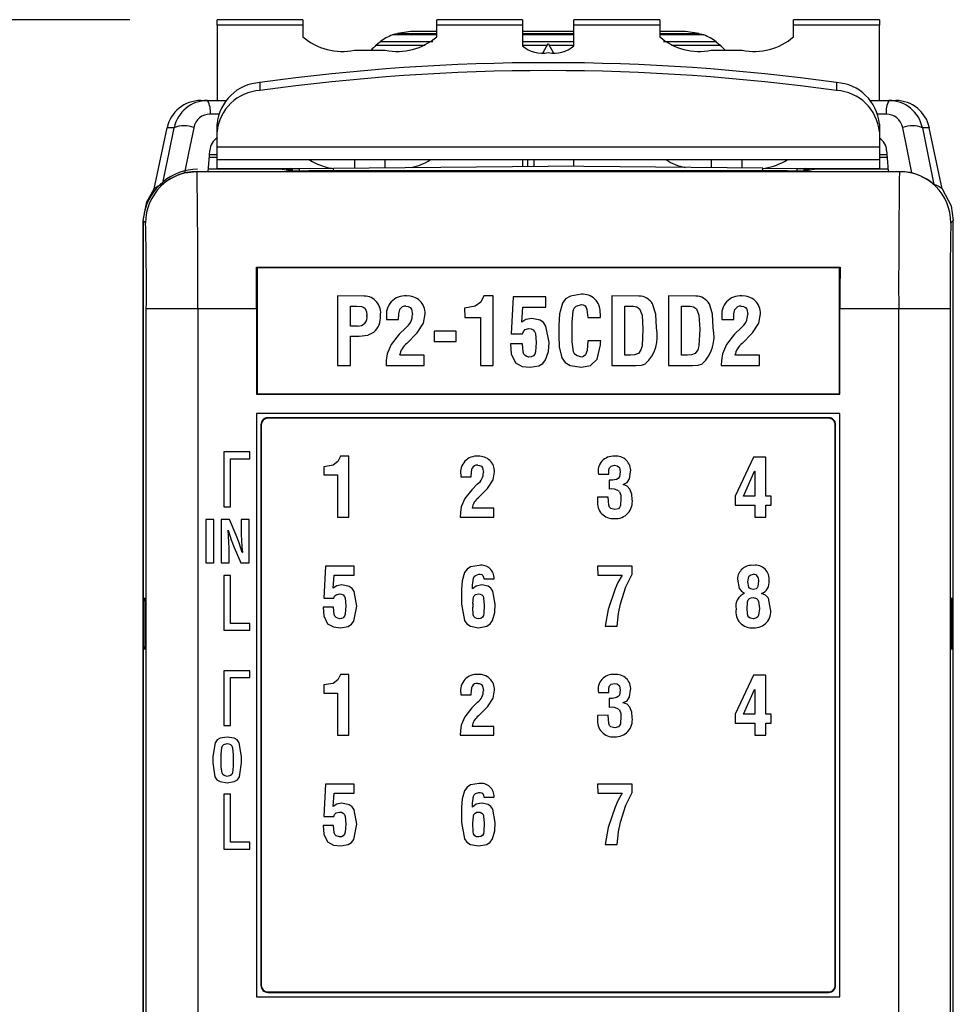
# Model space of a CAD drawing. Header units: millimetres. Extents: x 0 to 559, y 0 to 432.
# Tile 7 of 24: x 129 to 157, y 172 to 200. Entities that reach past the tile are written whole.
import ezdxf

# ---------------------------------------------------------------- set-up
doc = ezdxf.new("R2010")
doc.units = ezdxf.units.MM
doc.header["$LTSCALE"] = 2
doc.layers.add('DIMENSIONS', color=140, linetype='Continuous', lineweight=25)
doc.styles.add('SLDTEXTSTYLE0', font='TXT', dxfattribs={"width": 0.7})
doc.dimstyles.new('SLDDIMSTYLE0', dxfattribs={"dimtxt": 4.316016, "dimasz": 6.604, "dimexe": 0, "dimexo": 0.0625, "dimgap": 1.079004, "dimtad": 0, "dimtih": 1, "dimtoh": 1, "dimdec": 1, "dimrnd": 1e-09, "dimzin": 12, "dimdsep": 46, "dimtxsty": 'SLDTEXTSTYLE0', "dimsah": 1, "dimcen": 0.09, "dimadec": 0, "dimazin": 3, "dimtfac": 1, "dimtdec": 1, "dimtofl": 0, "dimtmove": 0, "dimatfit": 3, "dimfxl": 0, "dimfrac": 2, "dimtolj": 1, "dimtzin": 12, "dimarcsym": 0})

# ---------------------------------------------------------------- blocks, each defined once
blk = doc.blocks.new('_D')
at = {"layer": 'DIMENSIONS'}
for p, q in [((132.637, 200.337), (104.073, 200.337)), ((110.423, 200.337), (110.423, 155.898)), ((104.01, 148.073), (102.561, 148.073)), ((102.561, 148.073), (102.561, 141.213)), ((116.836, 148.073), (118.285, 148.073)), ((118.285, 148.073), (118.285, 141.213)), ((102.561, 141.213), (104.01, 141.213)), ((118.285, 141.213), (116.836, 141.213)), ((110.423, 95.809), (110.423, 140.247)), ((142.287, 95.809), (104.073, 95.809))]:
    blk.add_line(p, q, dxfattribs=at)
for points in [[(110.423, 200.337), (109.407, 193.733), (111.439, 193.733)], [(110.423, 95.809), (111.439, 102.413), (109.407, 102.413)]]:
    blk.add_solid(points, dxfattribs=at)
at = {"layer": 'DIMENSIONS', "char_height": 4.2333, "attachment_point": 1, "style": 'SLDTEXTSTYLE0'}
for s, insert in [('104.5', (102.215, 154.496)), ('4.12', (104.01, 146.67))]:
    blk.add_mtext(s, dxfattribs=dict(at, insert=insert))

msp = doc.modelspace()

# ---------------------------------------------------------------- linework, layer by layer
for p, q in [((137.677, 200.337), (135.177, 200.337)), ((135.177, 200.182), (135.177, 200.337)), ((137.677, 200.337), (137.677, 200.182)), ((144.077, 200.337), (141.577, 200.337)), ((141.577, 200.182), (141.577, 200.337)), ((144.077, 200.337), (144.077, 200.182)), ((148.077, 200.337), (145.577, 200.337)), ((145.577, 200.182), (145.577, 200.337)), ((148.077, 200.337), (148.077, 200.182)), ((154.477, 200.337), (151.977, 200.337)), ((151.977, 200.182), (151.977, 200.337)), ((154.477, 200.337), (154.477, 200.182)), ((137.677, 200.182), (135.177, 200.182)), ((135.177, 200.182), (135.177, 197.982)), ((137.677, 200.182), (137.677, 199.84)), ((141.577, 199.84), (141.577, 200.182)), ((144.077, 200.182), (141.577, 200.182)), ((144.077, 200.182), (144.077, 199.577)), ((145.577, 199.577), (145.577, 200.182)), ((148.077, 200.182), (145.577, 200.182)), ((148.077, 200.182), (148.077, 199.84)), ((151.977, 199.84), (151.977, 200.182)), ((154.477, 200.182), (151.977, 200.182)), ((154.477, 197.982), (154.477, 200.182)), ((141.577, 199.891), (140.286, 199.891)), ((140.824, 199.989), (140.435, 199.939)), ((140.435, 199.939), (141.577, 199.939)), ((141.577, 199.989), (140.824, 199.989)), ((145.577, 199.989), (144.077, 199.989)), ((144.077, 199.939), (145.577, 199.939)), ((145.577, 199.891), (144.077, 199.891)), ((148.824, 199.989), (148.077, 199.989)), ((148.077, 199.939), (149.213, 199.939)), ((149.363, 199.891), (148.077, 199.891)), ((149.213, 199.939), (148.824, 199.989)), ((139.805, 199.59), (141.237, 199.59)), ((141.466, 199.691), (139.924, 199.691)), ((145.577, 199.691), (144.077, 199.691)), ((144.077, 199.59), (144.795, 199.59)), ((144.676, 199.384), (144.824, 199.641)), ((144.824, 199.641), (144.973, 199.383)), ((144.854, 199.59), (145.577, 199.59)), ((149.724, 199.691), (148.187, 199.691)), ((148.417, 199.59), (149.844, 199.59)), ((139.177, 199.445), (140.077, 199.445)), ((149.577, 199.445), (150.477, 199.445)), ((136.425, 198.503), (136.425, 198.273)), ((153.229, 198.503), (153.229, 198.273)), ((134.699, 197.982), (134.897, 197.982)), ((134.897, 197.982), (135.434, 197.982)), ((154.22, 197.982), (154.756, 197.982)), ((154.756, 197.982), (154.955, 197.982)), ((135.219, 197.586), (134.977, 197.586)), ((154.677, 197.586), (154.434, 197.586)), ((133.342, 195.408), (133.72, 197.189)), ((133.924, 197.189), (133.72, 197.189)), ((135.177, 197.065), (135.177, 197.296)), ((154.477, 197.296), (154.477, 197.065)), ((155.933, 197.189), (155.73, 197.189)), ((156.311, 195.408), (155.933, 197.189)), ((135.177, 196.631), (135.177, 197.065)), ((154.477, 197.065), (154.477, 196.631)), ((135.177, 196.631), (154.477, 196.631)), ((135.177, 196.25), (135.177, 196.631)), ((154.477, 196.631), (154.477, 196.25)), ((135.177, 196.321), (134.95, 196.321)), ((135.177, 196.399), (134.951, 196.399)), ((154.702, 196.399), (154.477, 196.399)), ((154.704, 196.321), (154.477, 196.321)), ((154.477, 196.25), (135.177, 196.25)), ((135.177, 195.995), (135.177, 196.25)), ((137.324, 196.002), (137.57, 196.004)), ((137.57, 196.004), (138.568, 196.013)), ((137.57, 196.004), (137.57, 195.933)), ((138.568, 196.013), (144.824, 196.068)), ((138.568, 195.932), (138.568, 196.013)), ((139.177, 196.25), (139.177, 196.018)), ((140.077, 196.026), (140.077, 196.25)), ((144.077, 196.25), (144.077, 196.061)), ((144.227, 196.25), (144.227, 196.062)), ((144.407, 196.25), (144.407, 196.064)), ((151.08, 196.013), (144.824, 196.068)), ((145.577, 196.061), (145.577, 196.25)), ((149.577, 196.25), (149.577, 196.026)), ((150.477, 196.018), (150.477, 196.25)), ((151.08, 196.013), (152.079, 196.004)), ((151.08, 195.932), (151.08, 196.013)), ((152.079, 196.004), (152.324, 196.002)), ((152.079, 195.933), (152.079, 196.004)), ((154.477, 196.25), (154.477, 195.995)), ((134.229, 195.872), (134.588, 195.916)), ((134.588, 195.916), (134.592, 195.911)), ((134.592, 195.911), (155.062, 195.911)), ((137.077, 195.982), (134.922, 195.982)), ((137.324, 196.002), (134.981, 195.982)), ((135.177, 195.995), (136.485, 195.995)), ((137.077, 195.982), (137.351, 195.936)), ((137.382, 195.964), (137.19, 195.963)), ((137.324, 196.002), (137.324, 195.964)), ((151.804, 195.932), (137.85, 195.932)), ((152.464, 195.963), (152.266, 195.964)), ((152.303, 195.936), (152.577, 195.982)), ((152.324, 195.964), (152.324, 196.002)), ((154.668, 195.982), (152.324, 196.002)), ((154.732, 195.982), (152.577, 195.982)), ((153.163, 195.995), (154.477, 195.995)), ((154.477, 195.995), (154.477, 195.982)), ((155.062, 195.911), (155.066, 195.916)), ((133.019, 194.378), (133.022, 194.469)), ((133.019, 162.103), (133.019, 194.378)), ((133.092, 194.412), (133.022, 194.482)), ((133.022, 194.482), (133.022, 162.621)), ((156.632, 194.482), (156.562, 194.412)), ((156.632, 169.482), (156.632, 194.482)), ((136.32, 193.128), (136.341, 193.108)), ((136.32, 193.128), (153.333, 193.128)), ((153.313, 193.108), (136.341, 193.108)), ((136.341, 193.108), (136.341, 189.436)), ((153.333, 193.128), (153.313, 193.108)), ((153.313, 189.436), (153.313, 193.108)), ((138.69, 192.284), (138.69, 190.257)), ((139.459, 192.283), (138.69, 192.284)), ((143.222, 192.284), (142.947, 192.284)), ((143.222, 190.257), (143.222, 192.284)), ((146.682, 192.284), (146.682, 190.257)), ((147.472, 192.283), (146.682, 192.284)), ((148.336, 192.284), (148.336, 190.257)), ((149.125, 192.283), (148.336, 192.284)), ((143.801, 192.258), (143.75, 191.185)), ((144.76, 192.258), (143.801, 192.258)), ((144.76, 191.961), (144.76, 192.258)), ((134.614, 191.912), (133.114, 191.912)), ((133.114, 162.621), (133.114, 191.912)), ((134.614, 191.912), (134.614, 162.621)), ((136.327, 191.912), (134.614, 191.912)), ((136.327, 191.912), (136.327, 189.422)), ((139.063, 191.986), (139.237, 191.986)), ((139.063, 191.407), (139.063, 191.986)), ((142.391, 191.932), (142.392, 191.661)), ((144.061, 191.518), (144.086, 191.961)), ((144.086, 191.961), (144.76, 191.961)), ((147.055, 190.555), (147.055, 191.986)), ((147.055, 191.986), (147.307, 191.986)), ((148.709, 191.986), (148.961, 191.986)), ((148.709, 190.555), (148.709, 191.986)), ((153.327, 189.422), (153.327, 191.912)), ((155.04, 191.912), (153.327, 191.912)), ((155.04, 169.482), (155.04, 191.912)), ((156.54, 191.912), (155.04, 191.912)), ((156.54, 191.912), (156.54, 169.482)), ((140.118, 191.658), (140.118, 191.602)), ((140.118, 191.602), (140.466, 191.602)), ((142.392, 191.661), (142.849, 191.661)), ((142.849, 191.661), (142.849, 190.257)), ((145.131, 191.434), (145.131, 191.142)), ((145.524, 190.95), (145.524, 191.519)), ((145.981, 191.658), (146.354, 191.659)), ((149.889, 191.658), (149.89, 191.602)), ((149.89, 191.602), (150.237, 191.602)), ((139.266, 191.406), (139.063, 191.407)), ((140.675, 191.36), (140.483, 191.167)), ((140.703, 190.904), (141.005, 191.21)), ((141.498, 191.256), (141.498, 190.959)), ((142.142, 191.256), (141.498, 191.256)), ((142.142, 190.959), (142.142, 191.256)), ((143.75, 191.185), (144.078, 191.185)), ((150.446, 191.36), (150.254, 191.167)), ((150.474, 190.904), (150.777, 191.21)), ((139.063, 190.257), (139.063, 191.109)), ((139.063, 191.109), (139.318, 191.109)), ((141.498, 190.959), (142.142, 190.959)), ((144.074, 190.888), (143.726, 190.888)), ((146.358, 190.975), (145.981, 190.975)), ((141.213, 190.555), (140.497, 190.555)), ((141.213, 190.257), (141.213, 190.555)), ((147.222, 190.555), (147.055, 190.555)), ((148.876, 190.555), (148.709, 190.555)), ((150.985, 190.555), (150.268, 190.555)), ((150.985, 190.257), (150.985, 190.555)), ((138.69, 190.257), (139.063, 190.257)), ((140.099, 190.257), (141.213, 190.257)), ((142.849, 190.257), (143.222, 190.257)), ((146.682, 190.257), (147.381, 190.257)), ((148.336, 190.257), (149.035, 190.257)), ((149.87, 190.257), (150.985, 190.257)), ((136.341, 189.436), (136.327, 189.422)), ((136.327, 189.422), (153.327, 189.422)), ((136.341, 189.436), (153.313, 189.436)), ((153.313, 189.436), (153.327, 189.422)), ((153.327, 188.862), (136.327, 188.862)), ((136.327, 188.862), (136.327, 171.862)), ((153.327, 171.862), (153.327, 188.862)), ((136.652, 188.737), (136.665, 188.723)), ((153.002, 188.737), (136.652, 188.737)), ((152.989, 188.723), (136.665, 188.723)), ((152.989, 188.723), (153.002, 188.737)), ((136.465, 188.523), (136.452, 188.537)), ((136.452, 188.537), (136.452, 172.187)), ((136.465, 188.523), (136.465, 172.2)), ((136.465, 188.523), (136.465, 188.523)), ((153.202, 188.537), (153.189, 188.523)), ((153.189, 172.2), (153.189, 188.523)), ((153.202, 172.187), (153.202, 188.537)), ((136.127, 187.742), (135.37, 187.742)), ((135.37, 187.742), (135.37, 186.142)), ((136.127, 187.542), (136.127, 187.742)), ((135.57, 186.142), (135.57, 187.542)), ((135.57, 187.542), (136.127, 187.542)), ((139.012, 187.613), (138.772, 187.613)), ((139.012, 185.84), (139.012, 187.613)), ((150.809, 187.589), (150.272, 186.451)), ((151.173, 187.589), (150.809, 187.589)), ((151.173, 186.451), (151.173, 187.589)), ((138.285, 187.306), (138.285, 187.069)), ((146.593, 187.089), (146.593, 187.214)), ((150.516, 186.451), (150.842, 187.179)), ((150.842, 187.179), (150.847, 187.179)), ((150.847, 187.179), (150.847, 186.451)), ((138.285, 187.069), (138.685, 187.069)), ((138.685, 187.069), (138.685, 185.84)), ((142.279, 187.066), (142.279, 187.017)), ((142.279, 187.017), (142.583, 187.017)), ((146.289, 187.089), (146.593, 187.089)), ((146.601, 186.912), (146.6, 186.651)), ((142.766, 186.805), (142.598, 186.636)), ((142.791, 186.406), (143.055, 186.674)), ((147.01, 186.786), (147.01, 186.791)), ((146.571, 186.422), (146.267, 186.421)), ((146.267, 186.421), (146.267, 186.317)), ((150.272, 186.451), (150.272, 186.191)), ((150.847, 186.451), (150.516, 186.451)), ((151.325, 186.451), (151.173, 186.451)), ((151.325, 186.191), (151.325, 186.451)), ((135.37, 186.142), (135.57, 186.142)), ((143.237, 186.1), (142.61, 186.1)), ((143.237, 185.84), (143.237, 186.1)), ((150.272, 186.191), (150.847, 186.191)), ((150.847, 186.191), (150.847, 185.84)), ((151.173, 185.84), (151.173, 186.191)), ((151.173, 186.191), (151.325, 186.191)), ((134.845, 185.774), (134.845, 184.508)), ((135.078, 185.774), (134.845, 185.774)), ((135.078, 184.508), (135.078, 185.774)), ((135.299, 185.774), (135.299, 184.508)), ((135.541, 185.774), (135.299, 185.774)), ((135.734, 185.312), (135.541, 185.774)), ((136.111, 185.774), (135.878, 185.774)), ((135.878, 185.774), (135.878, 185.525)), ((136.111, 184.508), (136.111, 185.774)), ((138.685, 185.84), (139.012, 185.84)), ((142.262, 185.84), (143.237, 185.84)), ((150.847, 185.84), (151.173, 185.84)), ((135.495, 185.461), (135.499, 185.461)), ((135.674, 184.958), (135.868, 184.508)), ((135.532, 184.508), (135.532, 184.745)), ((135.913, 184.81), (135.91, 184.81)), ((134.845, 184.508), (135.078, 184.508)), ((135.299, 184.508), (135.532, 184.508)), ((135.868, 184.508), (136.111, 184.508)), ((138.335, 184.411), (138.29, 183.472)), ((139.174, 184.411), (138.335, 184.411)), ((139.174, 184.151), (139.174, 184.411)), ((147.268, 184.411), (146.266, 184.411)), ((146.266, 184.411), (146.269, 184.151)), ((147.268, 184.172), (147.268, 184.411)), ((135.57, 184.142), (135.37, 184.142)), ((135.37, 184.142), (135.37, 182.542)), ((135.57, 182.742), (135.57, 184.142)), ((138.563, 183.764), (138.584, 184.151)), ((138.584, 184.151), (139.174, 184.151)), ((142.947, 184.041), (143.25, 184.041)), ((146.269, 184.151), (146.979, 184.151)), ((142.301, 183.733), (142.301, 183.3)), ((142.623, 183.745), (142.622, 183.858)), ((150.803, 183.731), (150.803, 183.731)), ((138.29, 183.472), (138.577, 183.472)), ((150.549, 183.622), (150.549, 183.622)), ((151.044, 183.612), (151.044, 183.617)), ((138.573, 183.213), (138.269, 183.212)), ((150.625, 183.148), (150.625, 183.148)), ((135.37, 182.542), (136.127, 182.542)), ((136.127, 182.742), (135.57, 182.742)), ((136.127, 182.542), (136.127, 182.742)), ((146.488, 182.66), (146.832, 182.66)), ((135.37, 181.363), (135.37, 179.763)), ((136.127, 181.363), (135.37, 181.363)), ((135.57, 181.163), (136.127, 181.163)), ((135.57, 179.763), (135.57, 181.163)), ((136.127, 181.163), (136.127, 181.363)), ((139.012, 181.253), (138.772, 181.253)), ((139.012, 179.48), (139.012, 181.253)), ((150.809, 181.229), (150.272, 180.091)), ((151.173, 181.229), (150.809, 181.229)), ((151.173, 180.091), (151.173, 181.229)), ((138.285, 180.946), (138.285, 180.709)), ((146.593, 180.729), (146.593, 180.854)), ((150.516, 180.091), (150.842, 180.819)), ((150.842, 180.819), (150.847, 180.819)), ((150.847, 180.819), (150.847, 180.091)), ((138.285, 180.709), (138.685, 180.709)), ((138.685, 180.709), (138.685, 179.48)), ((142.279, 180.706), (142.279, 180.657)), ((142.279, 180.657), (142.583, 180.657)), ((146.289, 180.729), (146.593, 180.729)), ((146.601, 180.552), (146.6, 180.291)), ((142.766, 180.445), (142.598, 180.276)), ((142.791, 180.046), (143.055, 180.314)), ((147.01, 180.426), (147.01, 180.431)), ((146.571, 180.062), (146.267, 180.061)), ((146.267, 180.061), (146.267, 179.957)), ((150.272, 180.091), (150.272, 179.831)), ((150.847, 180.091), (150.516, 180.091)), ((151.325, 180.091), (151.173, 180.091)), ((151.325, 179.831), (151.325, 180.091)), ((135.37, 179.763), (135.57, 179.763)), ((143.237, 179.74), (142.61, 179.74)), ((143.237, 179.48), (143.237, 179.74)), ((150.272, 179.831), (150.847, 179.831)), ((150.847, 179.831), (150.847, 179.48)), ((151.173, 179.48), (151.173, 179.831)), ((151.173, 179.831), (151.325, 179.831)), ((138.685, 179.48), (139.012, 179.48)), ((142.262, 179.48), (143.237, 179.48)), ((150.847, 179.48), (151.173, 179.48)), ((133.019, 179.108), (133.014, 179.108)), ((135.05, 178.864), (135.05, 178.681)), ((135.295, 178.562), (135.295, 178.917)), ((135.645, 178.91), (135.645, 178.582)), ((135.89, 178.681), (135.891, 178.864)), ((138.335, 178.051), (138.29, 177.112)), ((139.174, 178.051), (138.335, 178.051)), ((139.174, 177.791), (139.174, 178.051)), ((146.266, 178.051), (146.269, 177.791)), ((147.268, 178.051), (146.266, 178.051)), ((147.268, 177.812), (147.268, 178.051)), ((135.37, 177.763), (135.37, 176.163)), ((135.57, 177.763), (135.37, 177.763)), ((135.57, 176.363), (135.57, 177.763)), ((138.563, 177.404), (138.584, 177.791)), ((138.584, 177.791), (139.174, 177.791)), ((142.947, 177.681), (143.25, 177.681)), ((146.269, 177.791), (146.979, 177.791)), ((142.301, 177.373), (142.301, 176.94)), ((142.623, 177.385), (142.622, 177.498)), ((138.29, 177.112), (138.577, 177.112)), ((138.573, 176.853), (138.269, 176.852)), ((136.127, 176.363), (135.57, 176.363)), ((136.127, 176.163), (136.127, 176.363)), ((146.488, 176.3), (146.832, 176.3)), ((135.37, 176.163), (136.127, 176.163)), ((136.452, 172.187), (136.465, 172.2)), ((136.465, 172.2), (136.465, 172.2)), ((153.189, 172.2), (153.202, 172.187)), ((136.665, 172), (136.652, 171.987)), ((136.652, 171.987), (153.002, 171.987)), ((136.665, 172), (152.989, 172)), ((153.002, 171.987), (152.989, 172)), ((136.327, 171.862), (153.327, 171.862))]:
    msp.add_line(p, q)
at = {"flags": 128}
for points in [[(140.286, 199.891), (140.369, 199.92), (140.435, 199.939)], [(149.213, 199.939), (149.297, 199.914), (149.363, 199.891)], [(139.805, 199.59), (139.871, 199.649), (139.924, 199.691)], [(149.724, 199.691), (149.792, 199.636), (149.844, 199.59)], [(133.586, 195.538), (133.775, 196.462), (133.924, 197.189)], [(134.496, 197.189), (134.347, 196.451), (134.229, 195.872)], [(155.424, 195.872), (155.275, 196.609), (155.157, 197.189)], [(155.73, 197.189), (155.919, 196.264), (156.068, 195.538)], [(134.917, 195.916), (134.944, 196.257), (134.966, 196.525)], [(154.687, 196.525), (154.715, 196.184), (154.737, 195.916)], [(134.588, 195.916), (134.772, 195.916), (134.917, 195.916)], [(154.737, 195.916), (154.921, 195.916), (155.066, 195.916)], [(155.066, 195.916), (155.269, 195.902), (155.424, 195.872)], [(133.022, 194.482), (133.125, 195.029), (133.342, 195.408)], [(156.311, 195.408), (156.568, 194.914), (156.632, 194.482)], [(136.327, 191.912), (136.325, 192.601), (136.32, 193.128)], [(153.333, 193.128), (153.328, 192.454), (153.327, 191.912)], [(142.947, 192.284), (142.86, 192.104), (142.7, 191.986), (142.391, 191.932)], [(145.794, 192.333), (145.474, 192.282), (145.334, 192.201), (145.238, 192.071), (145.151, 191.759), (145.131, 191.434)], [(145.524, 191.519), (145.551, 191.848), (145.581, 191.925), (145.637, 191.985), (145.792, 192.036)], [(145.792, 192.036), (145.849, 192.024), (145.9, 191.994), (145.934, 191.947), (145.951, 191.891), (145.981, 191.658)], [(147.979, 191.354), (147.959, 191.754), (147.868, 192.053)], [(149.633, 191.354), (149.613, 191.754), (149.522, 192.053)], [(139.237, 191.986), (139.387, 191.974), (139.443, 191.955), (139.492, 191.921), (139.535, 191.826), (139.544, 191.72)], [(140.466, 191.602), (140.468, 191.763), (140.497, 191.887)], [(140.68, 191.986), (140.745, 191.978), (140.802, 191.948), (140.842, 191.897), (140.869, 191.747)], [(141.005, 191.21), (141.196, 191.495), (141.242, 191.76)], [(146.354, 191.659), (146.352, 191.746), (146.345, 191.814)], [(147.307, 191.986), (147.407, 191.97), (147.489, 191.911), (147.561, 191.724), (147.586, 191.319)], [(148.961, 191.986), (149.061, 191.97), (149.143, 191.911), (149.215, 191.724), (149.24, 191.319)], [(150.237, 191.602), (150.24, 191.763), (150.268, 191.887)], [(150.452, 191.986), (150.517, 191.978), (150.574, 191.948), (150.614, 191.897), (150.641, 191.747)], [(150.777, 191.21), (150.967, 191.495), (151.014, 191.76)], [(144.351, 191.632), (144.175, 191.601), (144.061, 191.518)], [(144.85, 190.929), (144.761, 191.409), (144.691, 191.51), (144.59, 191.58), (144.351, 191.632)], [(139.318, 191.109), (139.569, 191.141), (139.746, 191.23)], [(140.483, 191.167), (140.247, 190.872), (140.131, 190.6)], [(144.078, 191.185), (144.103, 191.253), (144.155, 191.303), (144.264, 191.334)], [(144.264, 191.334), (144.329, 191.328), (144.387, 191.298), (144.43, 191.25), (144.456, 191.191), (144.477, 190.932)], [(145.131, 191.142), (145.142, 190.806), (145.224, 190.482), (145.32, 190.346), (145.464, 190.261), (145.794, 190.207)], [(147.586, 191.319), (147.562, 190.828), (147.53, 190.71), (147.457, 190.612), (147.345, 190.564), (147.222, 190.555)], [(149.24, 191.319), (149.215, 190.828), (149.184, 190.71), (149.11, 190.612), (148.998, 190.564), (148.876, 190.555)], [(150.254, 191.167), (150.018, 190.872), (149.902, 190.6)], [(143.726, 190.888), (143.747, 190.598), (143.869, 190.337), (144.07, 190.231), (144.297, 190.207)], [(144.264, 190.505), (144.205, 190.517), (144.152, 190.545), (144.112, 190.591), (144.093, 190.648), (144.074, 190.888)], [(144.477, 190.932), (144.456, 190.659), (144.437, 190.593), (144.394, 190.54), (144.332, 190.512), (144.264, 190.505)], [(144.297, 190.207), (144.554, 190.252), (144.666, 190.319), (144.748, 190.421), (144.832, 190.668), (144.85, 190.929)], [(145.792, 190.505), (145.652, 190.545), (145.597, 190.594), (145.564, 190.659), (145.524, 190.95)], [(145.981, 190.975), (145.961, 190.697), (145.913, 190.567), (145.859, 190.524), (145.792, 190.505)], [(145.794, 190.207), (146.059, 190.259), (146.252, 190.445), (146.349, 190.857)], [(146.349, 190.857), (146.354, 190.923), (146.358, 190.975)], [(140.131, 190.6), (140.108, 190.408), (140.099, 190.257)], [(149.902, 190.6), (149.88, 190.408), (149.87, 190.257)], [(147.381, 190.257), (147.545, 190.269), (147.666, 190.311)], [(149.035, 190.257), (149.198, 190.269), (149.32, 190.311)], [(138.772, 187.613), (138.695, 187.456), (138.556, 187.353), (138.285, 187.306)], [(142.583, 187.017), (142.586, 187.158), (142.611, 187.266)], [(142.771, 187.353), (142.828, 187.346), (142.878, 187.32), (142.913, 187.275), (142.937, 187.144)], [(143.055, 186.674), (143.222, 186.923), (143.263, 187.155)], [(146.593, 187.214), (146.609, 187.28), (146.656, 187.328), (146.759, 187.353)], [(146.759, 187.353), (146.84, 187.338), (146.9, 187.282), (146.925, 187.155)], [(146.925, 187.155), (146.9, 187.013), (146.866, 186.969), (146.819, 186.938)], [(147.01, 186.791), (147.125, 186.848), (147.194, 186.957), (147.229, 187.157)], [(146.819, 186.938), (146.698, 186.915), (146.601, 186.912)], [(142.598, 186.636), (142.392, 186.378), (142.291, 186.14)], [(146.908, 186.58), (146.943, 186.479), (146.947, 186.393)], [(147.273, 186.355), (147.26, 186.51), (147.207, 186.656), (147.124, 186.744), (147.01, 186.786)], [(146.764, 186.057), (146.651, 186.088), (146.609, 186.13), (146.589, 186.185), (146.571, 186.422)], [(146.947, 186.393), (146.929, 186.174), (146.908, 186.123), (146.87, 186.084), (146.764, 186.057)], [(142.291, 186.14), (142.271, 185.973), (142.262, 185.84)], [(135.52, 185.1), (135.507, 185.302), (135.495, 185.461)], [(135.499, 185.461), (135.588, 185.176), (135.674, 184.958)], [(135.878, 185.525), (135.882, 185.326), (135.89, 185.169)], [(135.532, 184.745), (135.527, 184.944), (135.52, 185.1)], [(135.91, 184.81), (135.82, 185.094), (135.734, 185.312)], [(135.89, 185.169), (135.902, 184.968), (135.913, 184.81)], [(142.814, 184.433), (142.566, 184.394), (142.461, 184.326), (142.384, 184.226), (142.316, 183.985), (142.301, 183.733)], [(142.622, 183.858), (142.646, 184.061), (142.668, 184.106), (142.705, 184.14), (142.801, 184.173)], [(142.801, 184.173), (142.845, 184.173), (142.887, 184.165), (142.922, 184.139), (142.942, 184.092), (142.947, 184.041)], [(146.979, 184.151), (146.856, 183.929), (146.775, 183.747)], [(146.937, 183.311), (147.093, 183.805), (147.268, 184.172)], [(150.343, 184.027), (150.392, 183.763), (150.46, 183.68), (150.549, 183.622)], [(150.647, 183.955), (150.676, 184.106), (150.7, 184.137), (150.732, 184.158), (150.808, 184.173)], [(150.803, 183.731), (150.727, 183.747), (150.695, 183.77), (150.673, 183.802), (150.647, 183.955)], [(150.957, 183.979), (150.935, 183.814), (150.915, 183.778), (150.883, 183.751), (150.803, 183.731)], [(138.816, 183.863), (138.662, 183.836), (138.563, 183.764)], [(139.253, 183.248), (139.175, 183.668), (139.114, 183.757), (139.025, 183.818), (138.816, 183.863)], [(142.889, 183.863), (142.724, 183.83), (142.623, 183.745)], [(143.285, 183.3), (143.214, 183.683), (143.158, 183.764), (143.079, 183.822), (142.889, 183.863)], [(146.775, 183.747), (146.571, 183.149), (146.488, 182.66)], [(133.079, 182.732), (133.079, 182.942), (133.078, 183.182), (133.076, 183.332), (133.075, 183.441), (133.072, 183.482), (133.07, 183.441), (133.069, 183.332), (133.067, 183.182), (133.066, 182.942), (133.066, 182.732)], [(138.577, 183.472), (138.599, 183.531), (138.645, 183.576), (138.74, 183.603)], [(138.74, 183.603), (138.797, 183.597), (138.847, 183.572), (138.885, 183.529), (138.908, 183.477), (138.927, 183.251)], [(142.626, 183.326), (142.652, 183.508), (142.672, 183.548), (142.706, 183.579), (142.794, 183.603)], [(142.794, 183.603), (142.846, 183.595), (142.893, 183.573), (142.928, 183.534), (142.945, 183.485), (142.959, 183.276)], [(150.625, 183.148), (150.638, 183.372), (150.656, 183.425), (150.694, 183.466), (150.745, 183.487), (150.801, 183.494)], [(150.801, 183.494), (150.901, 183.468), (150.938, 183.432), (150.959, 183.384), (150.979, 183.177)], [(151.305, 183.16), (151.247, 183.474), (151.161, 183.566), (151.044, 183.612)], [(156.588, 182.732), (156.587, 182.942), (156.586, 183.182), (156.585, 183.332), (156.583, 183.441), (156.581, 183.482), (156.579, 183.441), (156.577, 183.332), (156.576, 183.182), (156.575, 182.942), (156.575, 182.732)], [(138.269, 183.212), (138.288, 182.958), (138.395, 182.73), (138.57, 182.637), (138.769, 182.616)], [(138.74, 182.877), (138.642, 182.912), (138.607, 182.952), (138.59, 183.002), (138.573, 183.213)], [(138.927, 183.251), (138.908, 183.012), (138.891, 182.954), (138.854, 182.908), (138.8, 182.883), (138.74, 182.877)], [(138.769, 182.616), (138.994, 182.655), (139.092, 182.715), (139.164, 182.803), (139.253, 183.248)], [(142.301, 183.3), (142.384, 182.824), (142.456, 182.727), (142.558, 182.66), (142.797, 182.616)], [(142.801, 182.877), (142.746, 182.88), (142.696, 182.901), (142.661, 182.943), (142.643, 182.995), (142.625, 183.214)], [(142.797, 182.616), (143.034, 182.659), (143.135, 182.726), (143.205, 182.825), (143.272, 183.058), (143.285, 183.3)], [(142.959, 183.276), (142.952, 183.032), (142.942, 182.972), (142.913, 182.919), (142.861, 182.887), (142.801, 182.877)], [(146.832, 182.66), (146.874, 183.027), (146.937, 183.311)], [(150.806, 182.877), (150.713, 182.895), (150.674, 182.921), (150.648, 182.961), (150.625, 183.148)], [(150.979, 183.177), (150.959, 182.981), (150.937, 182.936), (150.9, 182.904), (150.806, 182.877)], [(133.066, 182.732), (133.066, 182.522), (133.067, 182.282), (133.069, 182.132), (133.07, 182.022), (133.072, 181.982), (133.075, 182.022), (133.076, 182.132), (133.078, 182.282), (133.079, 182.522), (133.079, 182.732)], [(156.575, 182.732), (156.575, 182.522), (156.576, 182.282), (156.577, 182.132), (156.579, 182.022), (156.581, 181.982), (156.583, 182.022), (156.585, 182.132), (156.586, 182.282), (156.587, 182.522), (156.588, 182.732)], [(138.772, 181.253), (138.695, 181.096), (138.556, 180.993), (138.285, 180.946)], [(142.583, 180.657), (142.586, 180.798), (142.611, 180.906)], [(142.771, 180.993), (142.828, 180.986), (142.878, 180.96), (142.913, 180.915), (142.937, 180.784)], [(143.055, 180.314), (143.222, 180.563), (143.263, 180.795)], [(146.593, 180.854), (146.609, 180.92), (146.656, 180.968), (146.759, 180.993)], [(146.759, 180.993), (146.84, 180.978), (146.9, 180.922), (146.925, 180.795)], [(146.925, 180.795), (146.9, 180.653), (146.866, 180.609), (146.819, 180.578)], [(147.01, 180.431), (147.125, 180.488), (147.194, 180.597), (147.229, 180.797)], [(146.819, 180.578), (146.698, 180.555), (146.601, 180.552)], [(142.598, 180.276), (142.392, 180.018), (142.291, 179.78)], [(146.908, 180.22), (146.943, 180.119), (146.947, 180.033)], [(147.273, 179.995), (147.26, 180.15), (147.207, 180.296), (147.124, 180.384), (147.01, 180.426)], [(146.764, 179.697), (146.651, 179.728), (146.609, 179.77), (146.589, 179.825), (146.571, 180.062)], [(146.947, 180.033), (146.929, 179.814), (146.908, 179.763), (146.87, 179.724), (146.764, 179.697)], [(142.291, 179.78), (142.271, 179.613), (142.262, 179.48)], [(135.47, 179.426), (135.269, 179.395), (135.18, 179.345), (135.118, 179.265), (135.05, 178.864)], [(135.891, 178.864), (135.822, 179.264), (135.76, 179.345), (135.671, 179.394), (135.47, 179.426)], [(135.295, 178.917), (135.314, 179.125), (135.334, 179.173), (135.371, 179.21), (135.47, 179.24)], [(135.47, 179.24), (135.522, 179.23), (135.569, 179.207), (135.604, 179.168), (135.623, 179.119), (135.645, 178.91)], [(135.05, 178.681), (135.109, 178.267), (135.171, 178.182), (135.262, 178.13), (135.47, 178.097)], [(135.47, 178.283), (135.381, 178.307), (135.345, 178.337), (135.322, 178.378), (135.295, 178.562)], [(135.47, 178.097), (135.678, 178.13), (135.769, 178.182), (135.831, 178.267), (135.89, 178.681)], [(135.645, 178.582), (135.622, 178.387), (135.601, 178.342), (135.565, 178.309), (135.47, 178.283)], [(142.814, 178.073), (142.566, 178.034), (142.461, 177.966), (142.384, 177.866), (142.316, 177.625), (142.301, 177.373)], [(142.622, 177.498), (142.646, 177.701), (142.668, 177.746), (142.705, 177.78), (142.801, 177.813)], [(142.801, 177.813), (142.845, 177.813), (142.887, 177.805), (142.922, 177.779), (142.942, 177.732), (142.947, 177.681)], [(146.979, 177.791), (146.856, 177.569), (146.775, 177.387)], [(146.937, 176.951), (147.093, 177.445), (147.268, 177.812)], [(138.816, 177.503), (138.662, 177.476), (138.563, 177.404)], [(139.253, 176.888), (139.175, 177.308), (139.114, 177.397), (139.025, 177.458), (138.816, 177.503)], [(142.889, 177.503), (142.724, 177.47), (142.623, 177.385)], [(143.285, 176.94), (143.214, 177.323), (143.158, 177.404), (143.079, 177.462), (142.889, 177.503)], [(146.775, 177.387), (146.571, 176.789), (146.488, 176.3)], [(138.577, 177.112), (138.599, 177.171), (138.645, 177.216), (138.74, 177.243)], [(138.74, 177.243), (138.797, 177.237), (138.847, 177.212), (138.885, 177.169), (138.908, 177.117), (138.927, 176.891)], [(142.627, 176.916), (142.645, 177.123), (142.662, 177.172), (142.696, 177.212), (142.743, 177.235), (142.794, 177.243)], [(142.794, 177.243), (142.846, 177.235), (142.893, 177.213), (142.928, 177.174), (142.945, 177.125), (142.959, 176.916)], [(138.269, 176.852), (138.288, 176.598), (138.395, 176.37), (138.57, 176.277), (138.769, 176.256)], [(138.74, 176.517), (138.642, 176.552), (138.607, 176.592), (138.59, 176.642), (138.573, 176.853)], [(138.927, 176.891), (138.908, 176.652), (138.891, 176.594), (138.854, 176.548), (138.8, 176.523), (138.74, 176.517)], [(138.769, 176.256), (138.994, 176.295), (139.092, 176.355), (139.164, 176.443), (139.253, 176.888)], [(142.301, 176.94), (142.384, 176.464), (142.456, 176.367), (142.558, 176.3), (142.797, 176.256)], [(142.801, 176.517), (142.739, 176.522), (142.684, 176.551), (142.652, 176.604), (142.638, 176.666), (142.627, 176.916)], [(142.797, 176.256), (143.034, 176.299), (143.135, 176.366), (143.205, 176.465), (143.272, 176.698), (143.285, 176.94)], [(142.959, 176.916), (142.952, 176.672), (142.942, 176.612), (142.913, 176.559), (142.861, 176.527), (142.801, 176.517)], [(146.832, 176.3), (146.874, 176.667), (146.937, 176.951)]]:
    msp.add_lwpolyline(points, dxfattribs=at)
for centre, radius, start, end in [((138.828, 201.167), 1.757, 229.065, 281.4614), ((140.824, 198.491), 1.5, 111.035, 126.8674), ((140.426, 201.167), 1.757, 258.5386, 310.935), ((149.228, 201.167), 1.757, 229.065, 281.4614), ((148.824, 198.491), 1.5, 53.1326, 68.965), ((150.826, 201.167), 1.757, 258.5386, 310.935), ((140.824, 198.49), 1.5, 132.8289, 140.418), ((144.652, 200.24), 0.878, 229.065, 281.4614), ((145.001, 200.24), 0.878, 258.5386, 310.935), ((148.824, 198.49), 1.5, 39.582, 47.1712), ((144.827, 138.027), 61.057, 82.09047, 97.90953), ((144.827, 137.796), 61.057, 82.09047, 97.90953), ((136.5, 197.177), 1.329, 93.2523, 174.8627), ((153.153, 197.177), 1.329, 5.1373, 86.7477), ((136.5, 196.946), 1.329, 93.2523, 174.8627), ((153.153, 196.946), 1.329, 5.1373, 86.7477), ((134.699, 196.981), 1, 89.9898, 168.0132), ((134.898, 196.987), 0.994, 90.0154, 168.3), ((134.353, 197.666), 0.629, 352.6087, 30.0923), ((155.3, 197.666), 0.629, 149.9077, 187.3913), ((154.756, 196.987), 0.994, 11.7, 89.9846), ((154.955, 196.981), 1, 11.9868, 90.0102), ((134.979, 197.094), 0.492, 90.2145, 168.8299), ((154.675, 197.095), 0.491, 11.1262, 89.8293), ((134.21, 196.503), 0.744, 67.3972, 112.6507), ((155.443, 196.503), 0.744, 67.3493, 112.6028), ((135.399, 196.512), 0.433, 119.0177, 178.2504), ((154.26, 196.515), 0.427, 1.3884, 59.5561), ((138.776, 197.719), 1.728, 238.1861, 261.9292), ((140.5, 197.687), 1.689, 281.6347, 301.7261), ((149.131, 197.63), 1.629, 237.9002, 258.7451), ((150.864, 197.761), 1.771, 279.0811, 301.4591), ((134.619, 194.378), 1.6, 90.5, 168.2395), ((134.592, 194.411), 1.5, 90.0051, 179.9949), ((134.669, 194.238), 1.692, 105.0705, 129.812), ((-53.004, 192.897), 187.62, 359.69903, 0.92055), ((137.723, 210.789), 14.858, 268.5627, 270.4883), ((151.91, 213.287), 17.355, 269.6502, 271.2988), ((377.017, 192.711), 221.978, 179.17399, 180.20643), ((155.062, 194.411), 1.5, 0.0051, 89.9949), ((154.971, 194.212), 1.721, 50.4001, 74.7173), ((133.978, 194.503), 1.107, 110.7479, 125.0609), ((155.677, 194.506), 1.103, 54.9144, 69.2768), ((61.818, 192.545), 71.298, 359.49109, 1.50022), ((231.402, 192.514), 74.864, 178.54764, 180.46105), ((139.453, 191.792), 0.491, 350.3239, 89.2025), ((140.646, 191.749), 0.537, 84.5941, 189.7252), ((140.732, 191.774), 0.51, 358.4055, 93.9465), ((145.831, 191.821), 0.514, 359.2697, 94.2068), ((147.46, 191.807), 0.476, 31.1324, 88.6367), ((149.114, 191.807), 0.476, 31.1324, 88.6367), ((150.418, 191.749), 0.537, 84.5941, 189.7252), ((150.504, 191.774), 0.51, 358.4055, 93.9465), ((140.653, 191.816), 0.171, 80.8337, 155.8552), ((150.424, 191.816), 0.171, 80.8337, 155.8552), ((139.284, 191.67), 0.264, 266.1108, 11.0135), ((139.356, 191.663), 0.582, 311.9665, 4.5598), ((140.397, 191.742), 0.472, 306.018, 0.5739), ((150.169, 191.742), 0.472, 306.018, 0.5739), ((146.897, 191.111), 1.109, 313.8759, 12.6427), ((148.551, 191.111), 1.109, 313.8759, 12.6427), ((141.043, 190.467), 0.553, 127.9365, 170.8941), ((150.815, 190.467), 0.553, 127.9365, 170.8941), ((136.652, 188.537), 0.2, 89.9971, 180.0029), ((136.665, 188.523), 0.2, 89.9964, 180), ((152.989, 188.523), 0.2, 359.9964, 90.0036), ((153.002, 188.537), 0.2, 359.9971, 90.0029), ((142.742, 187.146), 0.469, 84.5885, 189.7309), ((142.817, 187.168), 0.446, 358.4055, 93.9465), ((146.721, 187.174), 0.441, 85.4023, 191.1589), ((146.807, 187.193), 0.423, 355.1953, 96.8341), ((142.747, 187.205), 0.15, 80.839, 155.8499), ((142.524, 187.139), 0.413, 305.9839, 0.608), ((146.678, 186.285), 0.375, 52.1058, 101.9217), ((143.091, 186.022), 0.487, 128.0351, 170.7566), ((146.717, 186.25), 0.455, 171.5007, 274.9358), ((146.788, 186.285), 0.49, 266.323, 8.2378), ((142.869, 184.056), 0.381, 357.8363, 98.2727), ((150.758, 184.02), 0.415, 83.4519, 179.0579), ((150.861, 184.033), 0.404, 352.5538, 97.8355), ((150.796, 184.01), 0.164, 349.0425, 85.6932), ((150.934, 183.929), 0.331, 289.3974, 8.969), ((150.712, 183.235), 0.42, 112.8217, 190.596), ((144.026, 183.261), 1.401, 177.3185, 181.9104), ((150.757, 183.078), 0.465, 170.091, 276.9733), ((150.842, 183.084), 0.469, 266.5294, 9.3051), ((142.742, 180.786), 0.469, 84.5885, 189.7309), ((142.817, 180.808), 0.446, 358.4055, 93.9465), ((146.721, 180.814), 0.441, 85.4023, 191.1589), ((146.807, 180.833), 0.423, 355.1953, 96.8341), ((142.747, 180.845), 0.15, 80.839, 155.8499), ((142.524, 180.779), 0.413, 305.9839, 0.608), ((146.678, 179.925), 0.375, 52.1058, 101.9217), ((143.091, 179.662), 0.487, 128.0351, 170.7566), ((146.717, 179.89), 0.455, 171.5007, 274.9358), ((146.788, 179.925), 0.49, 266.323, 8.2378), ((142.869, 177.696), 0.381, 357.8363, 98.2727), ((136.652, 172.187), 0.2, 179.9971, 270.0029), ((136.665, 172.2), 0.2, 180, 270.0036), ((152.989, 172.2), 0.2, 269.9964, 0.0036), ((153.002, 172.187), 0.2, 269.9971, 0.0029)]:
    msp.add_arc(centre, radius, start, end)

# ---------------------------------------------------------------- dimensions: what is measured, and where the dimension line sits
at = {"layer": 'DIMENSIONS'}
dim = msp.add_linear_dim(base=(110.423, 200.337), p1=(144.827, 95.809), p2=(135.177, 200.337), angle=90, dimstyle='SLDDIMSTYLE0', dxfattribs=at)
dim.commit()
dim.dimension.update_dxf_attribs({"geometry": '_D', "text_midpoint": (110.423, 148.073), "dimtype": 160})

doc.saveas('drawing.dxf')
